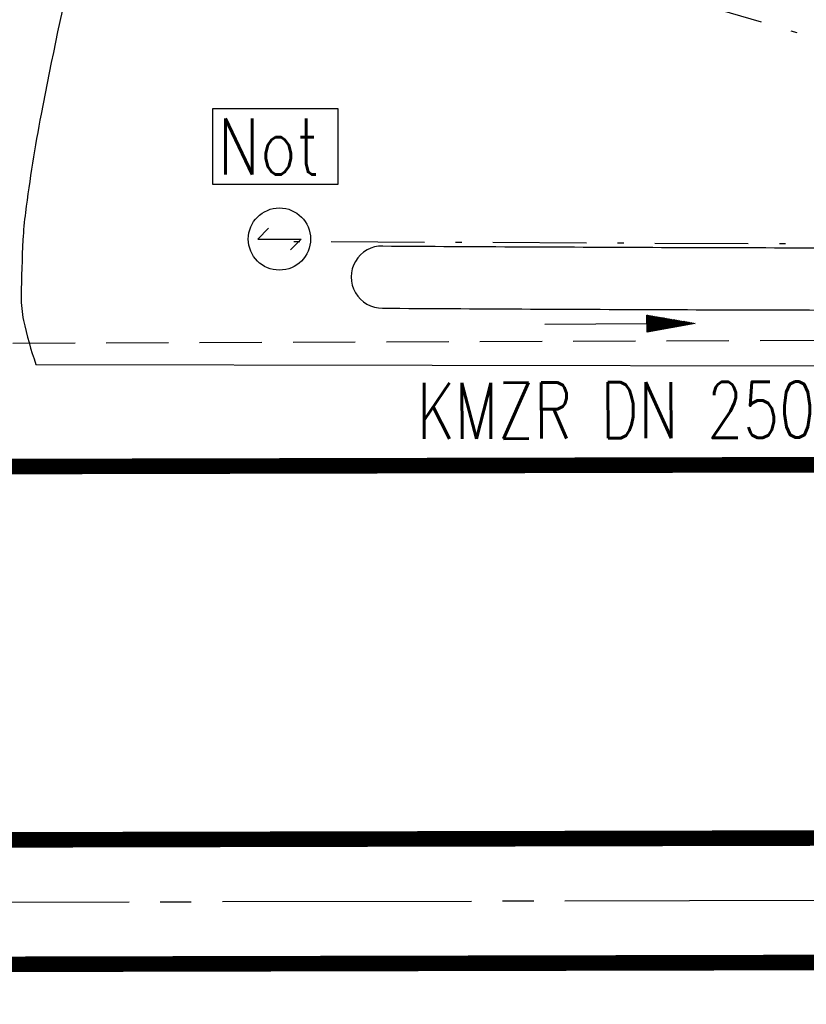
# Model space of a CAD drawing. Extents: x 0 to 1135, y 0 to 594.
# Tile 33 of 153: x 362 to 388, y 328 to 360. Entities that reach past the tile are written whole.
import ezdxf
from ezdxf.enums import TextEntityAlignment as Align

# ---------------------------------------------------------------- set-up
doc = ezdxf.new("R2010")
doc.units = 0
doc.header["$LTSCALE"] = 2
doc.header["$MEASUREMENT"] = 0
for name, pattern in [('ACHSE', [5.5, 4, -0.5, 0.5, -0.5]), ('AUSGEZOGEN', [0]), ('BAB-FM2', [2.6, 1.5, -0.5, 0.1, -0.5]), ('GESTRICH-X2', [1.5, 1, -0.5])]:
    doc.linetypes.add(name, pattern=pattern)
doc.layers.get('0').update_dxf_attribs({"color": 8, "linetype": 'AUSGEZOGEN'})
for name, color, linetype in [('ACHSETOP', 250, 'ACHSE'), ('BAB_FM', 8, 'BAB-FM2'), ('BOESCHG', 8, 'AUSGEZOGEN'), ('FBRTOP', 8, 'AUSGEZOGEN'), ('KANAL', 200, 'GESTRICH-X2'), ('MULDE', 8, 'AUSGEZOGEN'), ('NS', 8, 'AUSGEZOGEN'), ('PFEIL', 200, 'CONTINUOUS'), ('TEXTO', 200, 'CONTINUOUS')]:
    doc.layers.add(name, color=color, linetype=linetype)
doc.styles.add('ROMANS', font='romans.shx', dxfattribs={"width": 0.8})

# ---------------------------------------------------------------- blocks, each defined once
blk = doc.blocks.new('NOTRUFS')
for p, q in [((-0.7, 0), (-0.357, 0.35)), ((-0.7, 0), (0.7, 0)), ((0.357, -0.35), (0.7, 0))]:
    blk.add_line(p, q)
blk.add_lwpolyline([(-2.143, 4.194), (1.876, 4.194), (1.876, 1.75), (-2.143, 1.75)], close=True)
blk.add_circle((0, 0), 1)
at = {"style": 'ROMANS', "width": 0.8}
blk.add_text('Not', height=1.8, dxfattribs=at).set_placement((-1.982, 2.071))
blk = doc.blocks.new('PFEIL2')
at = {"color": 0}
for p, q in [((0.88, 0.002), (-2.401, -0.012)), ((0.881, -0.271), (0.879, 0.276)), ((0.879, 0.276), (2.429, 0.009)), ((0.911, 0.27), (0.879, 0.265)), ((0.965, 0.261), (0.879, 0.246)), ((1.019, 0.252), (0.879, 0.228)), ((1.073, 0.242), (0.879, 0.209)), ((1.127, 0.233), (0.879, 0.191)), ((1.181, 0.224), (0.879, 0.172)), ((1.235, 0.214), (0.879, 0.154)), ((1.289, 0.205), (0.879, 0.135)), ((1.343, 0.196), (0.879, 0.117)), ((1.397, 0.187), (0.879, 0.098)), ((1.451, 0.177), (0.879, 0.08)), ((1.505, 0.168), (0.879, 0.061)), ((1.559, 0.159), (0.88, 0.043)), ((1.613, 0.149), (0.88, 0.024)), ((1.668, 0.14), (0.88, 0.006)), ((1.722, 0.131), (0.88, -0.013)), ((1.776, 0.121), (0.88, -0.031)), ((1.83, 0.112), (0.88, -0.05)), ((1.884, 0.103), (0.88, -0.068)), ((1.938, 0.094), (0.88, -0.087)), ((1.992, 0.084), (0.88, -0.105)), ((2.046, 0.075), (0.88, -0.124)), ((2.1, 0.066), (0.88, -0.142)), ((2.154, 0.056), (0.88, -0.161)), ((2.208, 0.047), (0.88, -0.179)), ((2.262, 0.038), (0.881, -0.198)), ((2.316, 0.029), (0.881, -0.216)), ((2.37, 0.019), (0.881, -0.235)), ((2.424, 0.01), (0.881, -0.253)), ((2.429, 0.009), (0.881, -0.271))]:
    blk.add_line(p, q, dxfattribs=at)

msp = doc.modelspace()

# ---------------------------------------------------------------- linework, layer by layer
at = {"layer": 'ACHSETOP'}
msp.add_lwpolyline([(25, 330.956), (159.858, 331.26), (434.858, 331.882), (684.857, 332.446), (859.856, 332.841), (950, 333.044)], dxfattribs=at)
msp.add_lwpolyline([(25, 330.956), (159.858, 331.26), (434.858, 331.882), (684.857, 332.446), (859.856, 332.841), (950, 333.044)], dxfattribs=at)
at = {"layer": 'BAB_FM', "flags": 128}
for points in [[(396.146, 357.071), (377.227, 362.622), (360.112, 369.384), (357.48, 371.887)], [(396.146, 357.071), (377.227, 362.622), (360.112, 369.384), (357.48, 371.887)], [(396.145, 352.833), (370.644, 352.945)], [(396.145, 352.833), (370.644, 352.945)]]:
    msp.add_lwpolyline(points, dxfattribs=at)
at = {"layer": 'BOESCHG'}
msp.add_lwpolyline([(572.212, 351.814, 0.000002), (566.958, 351.798, 0.000356)], format="xyb", dxfattribs=at)
msp.add_lwpolyline([(572.212, 351.814, 0.000002), (566.958, 351.798, 0.000356)], format="xyb", dxfattribs=at)
at = {"layer": 'FBRTOP'}
msp.add_line((362.865, 349.003), (411.752, 348.913), dxfattribs=at)
msp.add_line((362.865, 349.003), (411.752, 348.913), dxfattribs=at)
at = {"layer": 'FBRTOP', "flags": 128}
for points in [[(400.229, 419.254, -0.011953), (399.286, 417.143, -0.058176), (399.032, 416.739, -0.032682), (394.374, 411.658, 0.02911), (389.105, 405.993, 0.001286), (379.37, 394.159, -0.001637), (371.713, 384.863, -0.00213), (367.446, 379.762, 0.004143), (365.262, 377.131, 0.027956), (363.696, 374.975, 0.020999), (361.902, 371.917, 0.006199), (361.353, 370.851, 0.000519), (354.96, 358.036, 0.003097), (353.568, 355.194, 0.001422), (350.592, 348.975)], [(400.229, 419.254, -0.011953), (399.286, 417.143, -0.058176), (399.032, 416.739, -0.032682), (394.374, 411.658, 0.02911), (389.105, 405.993, 0.001286), (379.37, 394.159, -0.001637), (371.713, 384.863, -0.00213), (367.446, 379.762, 0.004143), (365.262, 377.131, 0.027956), (363.696, 374.975, 0.020999), (361.902, 371.917, 0.006199), (361.353, 370.851, 0.000519), (354.96, 358.036, 0.003097), (353.568, 355.194, 0.001422), (350.592, 348.975)], [(396.606, 406.918, 0.002154), (390.197, 399.534, 0.004906), (387.429, 396.254, 0.000393), (377.803, 384.595, -0.001787), (375.681, 382.039, -0.002166), (374.257, 380.352, 0.001484), (372.176, 377.892, 0.01423), (369.927, 375.058, 0.01378), (367.772, 372.006, 0.034434), (366.319, 369.46, 0.038027), (365.35, 366.988, 0.011026), (364.835, 365.164, 0.007148), (364.142, 362.325, 0.008997), (363.035, 357.047, 0.015169), (362.53, 353.888, 0.019328), (362.451, 353.009, 0.009355), (362.392, 351.187, 0.056748), (362.47, 350.417, 0.029875), (362.865, 349.003)], [(396.606, 406.918, 0.002154), (390.197, 399.534, 0.004906), (387.429, 396.254, 0.000393), (377.803, 384.595, -0.001787), (375.681, 382.039, -0.002166), (374.257, 380.352, 0.001484), (372.176, 377.892, 0.01423), (369.927, 375.058, 0.01378), (367.772, 372.006, 0.034434), (366.319, 369.46, 0.038027), (365.35, 366.988, 0.011026), (364.835, 365.164, 0.007148), (364.142, 362.325, 0.008997), (363.035, 357.047, 0.015169), (362.53, 353.888, 0.019328), (362.451, 353.009, 0.009355), (362.392, 351.187, 0.056748), (362.47, 350.417, 0.029875), (362.865, 349.003)]]:
    msp.add_lwpolyline(points, format="xyb", dxfattribs=at)
at = {"layer": 'FBRTOP', "const_width": 0.5}
msp.add_lwpolyline([(322.923, 345.629), (434.826, 345.882), (441.045, 345.896)], dxfattribs=at)
msp.add_lwpolyline([(322.923, 345.629), (434.826, 345.882), (441.045, 345.896)], dxfattribs=at)
for points in [[(284.041, 333.541, 0), (297.353, 333.571, -0.000001), (410.864, 333.828)], [(284.041, 333.541, 0), (297.353, 333.571, -0.000001), (410.864, 333.828)], [(284.133, 329.541, 0), (297.362, 329.571, -0.000001), (410.617, 329.827)], [(284.133, 329.541, 0), (297.362, 329.571, -0.000001), (410.617, 329.827)]]:
    msp.add_lwpolyline(points, format="xyb", dxfattribs=at)
at = {"layer": 'KANAL'}
msp.add_line((359.124, 349.672), (397.524, 349.813), dxfattribs=at)
at = {"layer": 'MULDE'}
for points in [[(374.007, 352.807, 0.000637), (382.956, 352.764, 0.000637), (391.906, 352.743, 0.000697), (401.694, 352.747, 0.000697), (411.482, 352.778)], [(374.007, 352.807, 0.000637), (382.956, 352.764, 0.000637), (391.906, 352.743, 0.000697), (401.694, 352.747, 0.000697), (411.482, 352.778)], [(374, 350.807, 0.000637), (382.952, 350.764, 0.000637), (391.904, 350.743, 0.000697), (401.695, 350.747, 0.000697), (411.485, 350.778)], [(374, 350.807, 0.000637), (382.952, 350.764, 0.000637), (391.904, 350.743, 0.000697), (401.695, 350.747, 0.000697), (411.485, 350.778)]]:
    msp.add_lwpolyline(points, format="xyb", dxfattribs=at)
msp.add_arc((373.992, 351.807), 1, 89.1218, 270.468, dxfattribs=at)
msp.add_arc((373.992, 351.807), 1, 89.1218, 270.468, dxfattribs=at)

# ---------------------------------------------------------------- block references
at = {"layer": 'NS', "rotation": 0.02282058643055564}
msp.add_blockref('NOTRUFS', (370.689, 353.031), dxfattribs=at)
msp.add_blockref('NOTRUFS', (370.689, 353.031), dxfattribs=at)
at = {"layer": 'PFEIL', "rotation": 0.2110595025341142}
msp.add_blockref('PFEIL2', (381.612, 350.301), dxfattribs=at)

# ---------------------------------------------------------------- texts
at = {"layer": 'TEXTO', "style": 'ROMANS', "width": 0.75}
msp.add_text('KMZR DN 250', height=1.8, rotation=0.2111, dxfattribs=at).set_placement((381.503, 346.626), align=Align.CENTER)

doc.saveas('drawing.dxf')
